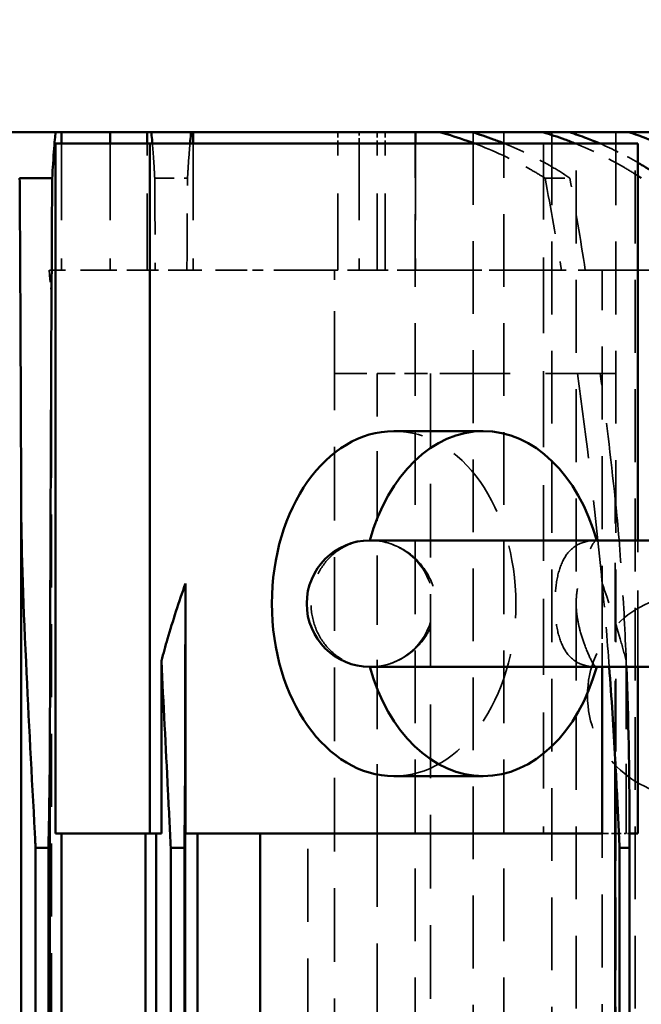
# Model space of a CAD drawing. Header units: millimetres. Extents: x -34725 to 178350, y -13707 to 126150.
# Tile 150 of 256: x 45391 to 45499, y 9157 to 9328. Entities that reach past the tile are written whole.
import ezdxf

# ---------------------------------------------------------------- set-up
doc = ezdxf.new("R2010")
doc.units = ezdxf.units.MM
doc.linetypes.add('DASHED', pattern=[0.75, 0.5, -0.25])
doc.layers.get('Defpoints').update_dxf_attribs({"linetype": 'CONTINUOUS'})
for name, color, linetype, lineweight in [('AM_0', 7, 'CONTINUOUS', 50), ('AM_5', 3, 'CONTINUOUS', 25), ('P-AM_0', 7, 'CONTINUOUS', 50), ('Sichtbar (ISO)', 7, 'CONTINUOUS', 50), ('Verdeckt (ISO)', 7, 'DASHED', 35)]:
    doc.layers.add(name, color=color, linetype=linetype, lineweight=lineweight)
doc.styles.get("Standard").update_dxf_attribs({"font": 'isocp.shx'})
doc.dimstyles.new('AM_ISO', dxfattribs={"dimtxt": 3.5, "dimasz": 2.5, "dimexe": 2, "dimexo": 1, "dimgap": 0.6, "dimtad": 1, "dimdsep": 46, "dimtxsty": 'Standard', "dimcen": 0, "dimclrd": 256, "dimclre": 256, "dimclrt": 2, "dimadec": 0, "dimazin": 2, "dimtp": 0.1, "dimtm": 0.1, "dimtfac": 0.71, "dimtmove": 0, "dimatfit": 3, "dimfxl": 1, "dimtfill": 1, "dimtfillclr": 256, "dimlwd": -1, "dimlwe": -1, "dimarcsym": 0})

# ---------------------------------------------------------------- blocks, each defined once
blk = doc.blocks.new('*D66')
at = {"layer": 'AM_5', "transparency": 16777216}
for p, q in [((42676.9, 5358.19), (42676.9, 9633.73)), ((49596.9, 4508.19), (49596.9, 9633.73)), ((43051.9, 9333.73), (49221.9, 9333.73))]:
    blk.add_line(p, q, dxfattribs=at)
for points in [[(43051.9, 9396.23), (43051.9, 9271.23), (42676.9, 9333.73)], [(49221.9, 9396.23), (49221.9, 9271.23), (49596.9, 9333.73)]]:
    blk.add_solid(points, dxfattribs=at)
at = {"layer": 'Defpoints', "color": 0, "transparency": 16777216}
for p in [(49596.9, 9333.73), (42676.9, 5208.19), (49596.9, 4358.19)]:
    blk.add_point(p, dxfattribs=at)
at = {"layer": 'AM_5', "color": 2, "transparency": 16777216, "insert": (47122.13, 9817.38), "char_height": 525, "attachment_point": 5, "bg_fill": 3, "box_fill_scale": 1.1, "bg_fill_color": 256, "bg_fill_true_color": 13158600, "bg_fill_transparency": 0}
blk.add_mtext('6920', dxfattribs=at)
blk = doc.blocks.new('A$C5cacc3fa')
at = {"layer": 'Sichtbar (ISO)'}
for p, q in [((-416.33, -2718.79), (-416.33, -2018.79)), ((-1375.85, -2554.29), (-480.81, -2554.29)), ((-424.33, -2554.02), (-424.33, -2559.68)), ((-1315.83, -2556.79), (-540.83, -2556.79)), ((-540.83, -2556.79), (-540.83, -2559.02)), ((-1337.23, -2559.29), (-519.43, -2559.29)), ((-540.83, -2559.02), (-1315.83, -2559.02)), ((-1012.33, -2561.3), (-538.33, -2561.3)), ((-538.33, -2560.28), (-418.33, -2560.28)), ((-538.33, -2576.68), (-538.33, -2560.28)), ((-418.33, -2576.68), (-418.33, -2560.28)), ((-418.33, -2561.3), (-416.33, -2561.3)), ((-418.33, -2569.78), (-416.33, -2569.78)), ((-538.33, -2575.91), (-1012.33, -2575.91)), ((-538.33, -2576.68), (-418.33, -2576.68)), ((-538.33, -2578.68), (-538.33, -2576.68)), ((-416.33, -2576.22), (-418.33, -2576.22)), ((-418.33, -2661.53), (-418.33, -2576.68)), ((-1012.33, -2577.79), (-538.33, -2577.79)), ((-508.28, -2578.68), (-538.33, -2578.68)), ((-1012.33, -2580.29), (-540.83, -2580.29)), ((-540.83, -2580.29), (-540.83, -2582.67)), ((-540.83, -2582.67), (-1012.33, -2582.67)), ((-1012.33, -2582.79), (-525.41, -2582.79)), ((-538.33, -2655.34), (-538.33, -2582.87)), ((-538.33, -2582.87), (-494.82, -2582.87)), ((-1012.33, -2584.96), (-538.33, -2584.96)), ((-418.33, -2584.2), (-416.33, -2584.2)), ((-538.33, -2595.84), (-1012.33, -2595.84)), ((-509.33, -2614.95), (-509.33, -2696.95)), ((-487.33, -2696.95), (-487.33, -2614.95)), ((-528.33, -2634.66), (-528.33, -2619.11)), ((-468.33, -2634.66), (-468.33, -2619.11)), ((-416.33, -2622.85), (-418.33, -2622.85)), ((-509.33, -2655.34), (-538.33, -2655.34)), ((-1012.33, -2657.61), (-525.41, -2657.61)), ((-1012.33, -2658.36), (-540.83, -2658.36)), ((-540.83, -2658.36), (-540.83, -2660.11)), ((-1012.33, -2660.11), (-540.83, -2660.11)), ((-538.33, -2661.53), (-538.33, -2660.11)), ((-538.33, -2661.53), (-509.33, -2661.53)), ((-487.33, -2661.53), (-418.33, -2661.53))]:
    blk.add_line(p, q, dxfattribs=at)
blk.add_arc((-498.33, -2614.95), 11, 0, 180, dxfattribs=at)
for centre, major_axis, start_param, end_param in [((-498.33, -2619.11), (-30, 0), 3.141593, 6.283185), ((-498.33, -2634.66), (-30, 0), 5.087812, 7.478558), ((-498.33, -2634.66), (30, 0), 5.087813, 7.478559)]:
    blk.add_ellipse(centre, major_axis=major_axis, ratio=0.707107, start_param=start_param, end_param=end_param, dxfattribs=at)
for points, knots in [([(-540.83, -2556.79), (-539.96, -2556.74), (-539.08, -2556.7), (-528.4, -2556.14), (-518.41, -2555.59), (-496.93, -2554.59), (-487.63, -2554.29), (-480.81, -2554.29)], [-25.071229, -25.071229, -25.071229, -25.071229, -24.828918, -24.828918, -22.120889, -22.120889, -18.977316, -18.977316, -18.977316, -18.977316]), ([(-480.81, -2554.29), (-480.64, -2554.29), (-480.47, -2554.29), (-465.32, -2554.23), (-450.23, -2554.17), (-431.53, -2554.07), (-427.93, -2554.05), (-424.33, -2554.02)], [208.990988, 208.990988, 208.990988, 208.990988, 209.039117, 209.039117, 213.269669, 213.269669, 214.277824, 214.277824, 214.277824, 214.277824]), ([(-424.33, -2559.68), (-445.27, -2559.55), (-466.29, -2559.45), (-497.94, -2559.34), (-508.74, -2559.31), (-519.43, -2559.29)], [49.158577, 49.158577, 49.158577, 49.158577, 55.024283, 55.024283, 58.092321, 58.092321, 58.092321, 58.092321]), ([(-416.33, -2560.28), (-416.73, -2560.24), (-417.15, -2560.19), (-418.85, -2560.03), (-420.5, -2559.91), (-423.07, -2559.75), (-423.69, -2559.72), (-424.33, -2559.68)], [28.104581, 28.104581, 28.104581, 28.104581, 28.494936, 28.494936, 29.578151, 29.578151, 29.897272, 29.897272, 29.897272, 29.897272]), ([(-418.33, -2577.11), (-418.07, -2577.09), (-417.82, -2577.07), (-417.14, -2577), (-416.72, -2576.96), (-416.33, -2576.91)], [-28.5337577, -28.5337577, -28.5337577, -28.5337577, -28.3289351, -28.3289351, -27.9469959, -27.9469959, -27.9469959, -27.9469959]), ([(-540.83, -2580.29), (-537.54, -2580.14), (-534.22, -2579.98), (-523.21, -2579.43), (-515.64, -2579.03), (-508.28, -2578.68)], [-34.311469, -34.311469, -34.311469, -34.311469, -33.233282, -33.233282, -30.7754, -30.7754, -30.7754, -30.7754]), ([(-494.82, -2582.87), (-498.07, -2581.7), (-501.34, -2580.65), (-505.71, -2579.38), (-506.98, -2579.03), (-508.28, -2578.68)], [6.396836, 6.396836, 6.396836, 6.396836, 7.405792, 7.405792, 7.812199, 7.812199, 7.812199, 7.812199]), ([(-525.41, -2582.79), (-529.13, -2582.79), (-532.84, -2582.77), (-537.94, -2582.71), (-539.37, -2582.69), (-540.83, -2582.67)], [-20.6193996, -20.6193996, -20.6193996, -20.6193996, -19.986698, -19.986698, -19.7511253, -19.7511253, -19.7511253, -19.7511253]), ([(-416.33, -2583.86), (-416.8, -2583.81), (-417.31, -2583.75), (-418.01, -2583.68), (-418.17, -2583.66), (-418.33, -2583.65)], [30.0381764, 30.0381764, 30.0381764, 30.0381764, 30.5278127, 30.5278127, 30.6653479, 30.6653479, 30.6653479, 30.6653479]), ([(-418.33, -2633.2), (-418.17, -2632.76), (-418.01, -2632.32), (-417.31, -2630.35), (-416.8, -2628.75), (-416.33, -2627.09)], [-30.6653479, -30.6653479, -30.6653479, -30.6653479, -30.5278127, -30.5278127, -30.0381764, -30.0381764, -30.0381764, -30.0381764]), ([(-416.33, -2632.73), (-416.72, -2634), (-417.14, -2635.24), (-417.82, -2637.08), (-418.07, -2637.72), (-418.33, -2638.38)], [27.9469959, 27.9469959, 27.9469959, 27.9469959, 28.3289351, 28.3289351, 28.5337577, 28.5337577, 28.5337577, 28.5337577]), ([(-418.33, -2650.71), (-418.07, -2650.08), (-417.83, -2649.45), (-417.15, -2647.6), (-416.73, -2646.33), (-416.33, -2645.03)], [-28.6946159, -28.6946159, -28.6946159, -28.6946159, -28.4949361, -28.4949361, -28.1045806, -28.1045806, -28.1045806, -28.1045806]), ([(-416.33, -2649.64), (-416.66, -2650.67), (-417.02, -2651.67), (-417.68, -2653.41), (-417.99, -2654.19), (-418.33, -2654.98)], [26.6676562, 26.6676562, 26.6676562, 26.6676562, 26.9792377, 26.9792377, 27.2262123, 27.2262123, 27.2262123, 27.2262123]), ([(-540.83, -2658.36), (-537.52, -2658.22), (-534.2, -2658.06), (-529.01, -2657.8), (-527.21, -2657.71), (-525.41, -2657.61)], [-34.316989, -34.316989, -34.316989, -34.316989, -33.234013, -33.234013, -32.653532, -32.653532, -32.653532, -32.653532]), ([(-509.33, -2659.57), (-518.39, -2659.91), (-527.47, -2660.07), (-537.95, -2660.11), (-539.37, -2660.11), (-540.83, -2660.11)], [-21.52678, -21.52678, -21.52678, -21.52678, -19.979713, -19.979713, -19.744796, -19.744796, -19.744796, -19.744796]), ([(-424.33, -2676.18), (-423.6, -2675.14), (-422.9, -2674.07), (-420.27, -2669.73), (-418.64, -2666.29), (-417.03, -2662.05), (-416.67, -2661.01), (-416.33, -2659.95)], [-28.534964, -28.534964, -28.534964, -28.534964, -28.181897, -28.181897, -27.140254, -27.140254, -26.820111, -26.820111, -26.820111, -26.820111]), ([(-421.62, -2661.53), (-421.81, -2661.86), (-422, -2662.19), (-422.87, -2663.62), (-423.59, -2664.7), (-424.33, -2665.75)], [27.9111971, 27.9111971, 27.9111971, 27.9111971, 28.0155762, 28.0155762, 28.3728142, 28.3728142, 28.3728142, 28.3728142])]:
    blk.add_open_spline(points, degree=3, knots=knots, dxfattribs=at)
for points in [[(-519.43, -2559.29), (-526.46, -2559.29), (-533.61, -2559.19), (-540.83, -2559.02)], [(-494.82, -2582.87), (-505.1, -2582.84), (-515.31, -2582.81), (-525.41, -2582.79)], [(-525.41, -2657.61), (-520.08, -2657.32), (-514.72, -2656.97), (-509.33, -2656.57)], [(-424.33, -2662.15), (-424.19, -2661.94), (-424.06, -2661.74), (-423.92, -2661.53)]]:
    blk.add_open_spline(points, degree=3, dxfattribs=at)
at = {"layer": 'Verdeckt (ISO)', "ltscale": 25.434799}
blk.add_line((-444.65, -2559.56), (-1412.01, -2559.56), dxfattribs=at)
at = {"layer": 'Verdeckt (ISO)', "ltscale": 0.52293}
blk.add_line((-440.33, -2559.59), (-440.33, -2559.13), dxfattribs=at)
at = {"layer": 'Verdeckt (ISO)', "ltscale": 23.526152}
blk.add_line((-440.33, -2561.3), (-440.33, -2559.59), dxfattribs=at)
at = {"layer": 'Verdeckt (ISO)', "ltscale": 26.608612}
for p, q in [((-418.33, -2561.3), (-440.33, -2561.3)), ((-418.33, -2569.78), (-440.33, -2569.78)), ((-440.33, -2576.22), (-418.33, -2576.22)), ((-418.33, -2584.2), (-440.33, -2584.2)), ((-440.33, -2609.39), (-418.33, -2609.39)), ((-418.33, -2613.05), (-440.33, -2613.05)), ((-440.33, -2616.22), (-418.33, -2616.22)), ((-440.33, -2617.59), (-418.33, -2617.59)), ((-418.33, -2622.85), (-440.33, -2622.85)), ((-509.33, -2661.53), (-487.33, -2661.53))]:
    blk.add_line(p, q, dxfattribs=at)
at = {"layer": 'Verdeckt (ISO)', "ltscale": 10.371531}
for p, q in [((-440.33, -2569.78), (-440.33, -2561.3)), ((-440.33, -2616.22), (-440.33, -2609.39))]:
    blk.add_line(p, q, dxfattribs=at)
at = {"layer": 'Verdeckt (ISO)', "ltscale": 7.059769}
blk.add_line((-440.33, -2576.22), (-440.33, -2569.78), dxfattribs=at)
at = {"layer": 'Verdeckt (ISO)', "ltscale": 23.810078}
blk.add_line((-440.33, -2577.61), (-440.33, -2576.22), dxfattribs=at)
at = {"layer": 'Verdeckt (ISO)', "ltscale": 6.567531}
blk.add_line((-440.33, -2583.12), (-440.33, -2577.61), dxfattribs=at)
at = {"layer": 'Verdeckt (ISO)', "ltscale": 6.82249}
for p, q in [((-424.33, -2577.51), (-424.33, -2583.22)), ((-424.33, -2645.41), (-424.33, -2649.74))]:
    blk.add_line(p, q, dxfattribs=at)
at = {"layer": 'Verdeckt (ISO)', "ltscale": 24.744226}
blk.add_line((-440.33, -2584.2), (-440.33, -2583.12), dxfattribs=at)
at = {"layer": 'Verdeckt (ISO)', "ltscale": 9.366663}
blk.add_line((-440.33, -2592.75), (-440.33, -2584.2), dxfattribs=at)
at = {"layer": 'Verdeckt (ISO)', "ltscale": 3.739763}
blk.add_line((-440.33, -2596.37), (-440.33, -2592.75), dxfattribs=at)
at = {"layer": 'Verdeckt (ISO)', "ltscale": 22.262867}
blk.add_line((-440.33, -2609.39), (-440.33, -2596.37), dxfattribs=at)
at = {"layer": 'Verdeckt (ISO)', "ltscale": 25.479761}
for p, q in [((-1012.33, -2604.13), (-538.33, -2604.13)), ((-538.33, -2616.22), (-1012.33, -2616.22))]:
    blk.add_line(p, q, dxfattribs=at)
at = {"layer": 'Verdeckt (ISO)', "ltscale": 25.585203}
for p, q in [((-733.33, -2608.79), (-458.33, -2608.79)), ((-458.33, -2625.46), (-733.33, -2625.46))]:
    blk.add_line(p, q, dxfattribs=at)
at = {"layer": 'Verdeckt (ISO)', "ltscale": 11.255928}
blk.add_line((-458.33, -2608.79), (-458.33, -2616.22), dxfattribs=at)
at = {"layer": 'Verdeckt (ISO)', "ltscale": 21.770681}
blk.add_line((-458.33, -2608.79), (-440.33, -2608.79), dxfattribs=at)
at = {"layer": 'Verdeckt (ISO)', "ltscale": 1.904597}
for p, q in [((-416.33, -2609.39), (-418.33, -2609.39)), ((-418.33, -2613.05), (-416.33, -2613.05)), ((-416.33, -2616.22), (-418.33, -2616.22)), ((-416.33, -2617.59), (-418.33, -2617.59))]:
    blk.add_line(p, q, dxfattribs=at)
at = {"layer": 'Verdeckt (ISO)', "ltscale": 24.189648}
blk.add_line((-538.33, -2616.22), (-458.33, -2616.22), dxfattribs=at)
at = {"layer": 'Verdeckt (ISO)', "ltscale": 6.281634}
for p, q in [((-458.33, -2616.22), (-458.33, -2622.81)), ((-440.33, -2622.81), (-440.33, -2616.22))]:
    blk.add_line(p, q, dxfattribs=at)
at = {"layer": 'Verdeckt (ISO)', "ltscale": 25.293034}
for p, q in [((-1012.33, -2622.81), (-416.33, -2622.81)), ((-416.33, -2632.91), (-1012.33, -2632.91)), ((-1012.33, -2638.21), (-416.33, -2638.21))]:
    blk.add_line(p, q, dxfattribs=at)
at = {"layer": 'Verdeckt (ISO)', "ltscale": 4.352851}
blk.add_line((-458.33, -2622.81), (-458.33, -2625.46), dxfattribs=at)
at = {"layer": 'Verdeckt (ISO)', "ltscale": 21.709454}
blk.add_line((-440.33, -2632.91), (-440.33, -2622.81), dxfattribs=at)
at = {"layer": 'Verdeckt (ISO)', "ltscale": 24.47864}
blk.add_line((-458.33, -2676.06), (-458.33, -2625.46), dxfattribs=at)
at = {"layer": 'Verdeckt (ISO)', "ltscale": 5.047602}
blk.add_line((-440.33, -2638.21), (-440.33, -2632.91), dxfattribs=at)
at = {"layer": 'Verdeckt (ISO)', "ltscale": 20.794222}
blk.add_line((-440.33, -2646.59), (-440.33, -2638.21), dxfattribs=at)
at = {"layer": 'Verdeckt (ISO)', "ltscale": 26.388706}
blk.add_line((-418.33, -2645.13), (-538.33, -2645.13), dxfattribs=at)
at = {"layer": 'Verdeckt (ISO)', "ltscale": 25.349762}
for p, q in [((-416.33, -2646.59), (-1443.33, -2646.59)), ((-1443.33, -2650.84), (-416.33, -2650.84)), ((-416.33, -2657.7), (-1443.33, -2657.7)), ((-1443.33, -2661.06), (-416.33, -2661.06))]:
    blk.add_line(p, q, dxfattribs=at)
at = {"layer": 'Verdeckt (ISO)', "ltscale": 8.367988}
blk.add_line((-440.33, -2655.37), (-440.33, -2646.59), dxfattribs=at)
at = {"layer": 'Verdeckt (ISO)', "ltscale": 25.411861}
blk.add_line((-1438.33, -2655.37), (-440.33, -2655.37), dxfattribs=at)
at = {"layer": 'Verdeckt (ISO)', "ltscale": 2.162113}
blk.add_line((-538.33, -2655.34), (-538.33, -2657.61), dxfattribs=at)
at = {"layer": 'Verdeckt (ISO)', "ltscale": 13.818791}
blk.add_line((-494.82, -2655.34), (-509.33, -2655.34), dxfattribs=at)
at = {"layer": 'Verdeckt (ISO)', "ltscale": 22.842428}
blk.add_line((-440.33, -2664.98), (-440.33, -2655.37), dxfattribs=at)
at = {"layer": 'Verdeckt (ISO)', "ltscale": 2.079467}
blk.add_line((-538.33, -2657.61), (-538.33, -2659.53), dxfattribs=at)
at = {"layer": 'Verdeckt (ISO)', "ltscale": 27.351952}
blk.add_line((-525.41, -2657.61), (-480.18, -2657.61), dxfattribs=at)
at = {"layer": 'Verdeckt (ISO)', "ltscale": 24.229931}
blk.add_line((-538.33, -2659.53), (-508.28, -2659.53), dxfattribs=at)
at = {"layer": 'Verdeckt (ISO)', "ltscale": 0.782255}
blk.add_line((-538.33, -2660.11), (-538.33, -2659.53), dxfattribs=at)
at = {"layer": 'Verdeckt (ISO)', "ltscale": 27.864473}
blk.add_arc((-498.33, -2614.95), 11, 180, 0, dxfattribs=at)
at = {"layer": 'Verdeckt (ISO)', "ltscale": 26.597906}
blk.add_arc((-514.33, -2670.29), 17.5, 0, 180, dxfattribs=at)
at = {"layer": 'Verdeckt (ISO)'}
for centre, start_param, end_param in [((-498.34, -2634.65), 1.946216, 1.946219), ((-498.32, -2634.65), 1.195373, 1.195377)]:
    blk.add_ellipse(centre, major_axis=(29.98, 0), ratio=0.707107, start_param=start_param, end_param=end_param, dxfattribs=at)
at = {"layer": 'Verdeckt (ISO)', "ltscale": 25.331339}
blk.add_ellipse((-498.33, -2619.11), major_axis=(30, 0), ratio=0.707107, start_param=3.141593, end_param=6.283185, dxfattribs=at)
at = {"layer": 'Verdeckt (ISO)', "ltscale": 1.12743e-05}
blk.add_ellipse((-498.33, -2634.66), major_axis=(-30, 0), ratio=0.707107, start_param=1.195373, end_param=1.195377, dxfattribs=at)
at = {"layer": 'Verdeckt (ISO)', "ltscale": 1.12726e-05}
blk.add_ellipse((-498.33, -2634.66), major_axis=(-30, 0), ratio=0.707107, start_param=1.946216, end_param=1.94622, dxfattribs=at)
at = {"layer": 'Verdeckt (ISO)', "ltscale": 26.622131}
blk.add_ellipse((-564.58, -2152.27), major_axis=(652.21, 6.76), ratio=0.781853, start_param=4.834045, end_param=4.867918, dxfattribs=at)
at = {"layer": 'Verdeckt (ISO)', "ltscale": 4.151592}
blk.add_open_spline([(-440.33, -2559.13), (-441.77, -2559.27), (-443.21, -2559.42), (-444.65, -2559.56)], degree=3, dxfattribs=at)
at = {"layer": 'Verdeckt (ISO)', "ltscale": 12.267213}
for points, knots in [([(-418.33, -2577.11), (-419.46, -2577.21), (-420.85, -2577.31), (-423.05, -2577.44), (-423.68, -2577.48), (-424.33, -2577.51)], [28.533758, 28.533758, 28.533758, 28.533758, 29.407341, 29.407341, 29.730508, 29.730508, 29.730508, 29.730508]), ([(-424.33, -2649.74), (-423.68, -2648.77), (-423.05, -2647.78), (-420.85, -2644.03), (-419.46, -2641.16), (-418.33, -2638.38)], [-29.730508, -29.730508, -29.730508, -29.730508, -29.407341, -29.407341, -28.533758, -28.533758, -28.533758, -28.533758])]:
    blk.add_open_spline(points, degree=3, knots=knots, dxfattribs=at)
at = {"layer": 'Verdeckt (ISO)', "ltscale": 19.616993}
blk.add_open_spline([(-424.33, -2577.51), (-429.66, -2577.55), (-435, -2577.58), (-440.33, -2577.61)], degree=3, dxfattribs=at)
at = {"layer": 'Verdeckt (ISO)', "ltscale": 19.655575}
blk.add_open_spline([(-440.33, -2583.12), (-434.99, -2583.15), (-429.66, -2583.18), (-424.33, -2583.22)], degree=3, dxfattribs=at)
at = {"layer": 'Verdeckt (ISO)', "ltscale": 12.988751}
for points, knots in [([(-424.33, -2583.22), (-423.81, -2583.25), (-423.3, -2583.28), (-421.03, -2583.42), (-419.53, -2583.54), (-418.33, -2583.65)], [-31.936307, -31.936307, -31.936307, -31.936307, -31.664508, -31.664508, -30.665348, -30.665348, -30.665348, -30.665348]), ([(-418.33, -2633.2), (-419.53, -2636.38), (-421.03, -2639.7), (-423.3, -2643.73), (-423.81, -2644.58), (-424.33, -2645.41)], [30.665348, 30.665348, 30.665348, 30.665348, 31.664508, 31.664508, 31.936307, 31.936307, 31.936307, 31.936307])]:
    blk.add_open_spline(points, degree=3, knots=knots, dxfattribs=at)
at = {"layer": 'Verdeckt (ISO)', "ltscale": 22.665306}
for points, knots in [([(-487.33, -2614.93), (-487.33, -2614.61), (-487.35, -2614.29), (-487.5, -2612.78), (-487.84, -2611.56), (-489.06, -2609.31), (-489.84, -2608.32), (-491.83, -2606.6), (-492.99, -2605.9), (-495.56, -2604.95), (-496.94, -2604.7), (-499.72, -2604.7), (-501.1, -2604.95), (-503.67, -2605.9), (-504.83, -2606.6), (-506.82, -2608.32), (-507.6, -2609.31), (-508.82, -2611.56), (-509.16, -2612.78), (-509.31, -2614.29), (-509.33, -2614.61), (-509.33, -2614.93)], [-8.849441, -8.849441, -8.849441, -8.849441, -8.66796, -8.66796, -8.007597, -8.007597, -7.427814, -7.427814, -6.858676, -6.858676, -6.290541, -6.290541, -5.722405, -5.722405, -5.153267, -5.153267, -4.573484, -4.573484, -3.913121, -3.913121, -3.73164, -3.73164, -3.73164, -3.73164]), ([(-509.33, -2654.4), (-509.33, -2654.08), (-509.31, -2653.77), (-509.16, -2652.35), (-508.82, -2651.32), (-507.6, -2649.67), (-506.82, -2649.04), (-504.83, -2648.04), (-503.67, -2647.69), (-501.1, -2647.23), (-499.72, -2647.13), (-496.94, -2647.13), (-495.56, -2647.23), (-492.99, -2647.69), (-491.83, -2648.04), (-489.84, -2649.04), (-489.06, -2649.67), (-487.84, -2651.32), (-487.5, -2652.35), (-487.35, -2653.77), (-487.33, -2654.08), (-487.33, -2654.4)], [-8.849442, -8.849442, -8.849442, -8.849442, -8.667962, -8.667962, -8.007598, -8.007598, -7.427815, -7.427815, -6.858677, -6.858677, -6.290542, -6.290542, -5.722406, -5.722406, -5.153268, -5.153268, -4.573485, -4.573485, -3.913122, -3.913122, -3.731641, -3.731641, -3.731641, -3.731641])]:
    blk.add_open_spline(points, degree=3, knots=knots, dxfattribs=at)
at = {"layer": 'Verdeckt (ISO)', "ltscale": 28.978207}
for points in [[(-487.33, -2614.93), (-487.33, -2614.99), (-487.33, -2615.04), (-487.35, -2616.61), (-487.67, -2618.08), (-488.88, -2620.9), (-489.8, -2622.21), (-491.76, -2624.07), (-492.69, -2624.74), (-494.45, -2625.63), (-495.25, -2625.93), (-496.81, -2626.3), (-497.56, -2626.39), (-498.33, -2626.39), (-498.57, -2626.39), (-498.82, -2626.38), (-499.84, -2626.3), (-500.6, -2626.15), (-502.2, -2625.64), (-503.03, -2625.25), (-504.88, -2624.11), (-505.85, -2623.26), (-507.61, -2621.13), (-508.34, -2619.82), (-509.15, -2617.28), (-509.33, -2616.11), (-509.33, -2614.93)], [(-509.33, -2654.4), (-509.33, -2654.39), (-509.33, -2654.38), (-509.31, -2654.16), (-508.99, -2653.89), (-507.78, -2653.21), (-506.86, -2652.8), (-504.9, -2652.07), (-503.96, -2651.76), (-502.21, -2651.28), (-501.41, -2651.1), (-499.85, -2650.88), (-499.1, -2650.82), (-498.33, -2650.82), (-498.08, -2650.82), (-497.84, -2650.82), (-496.82, -2650.87), (-496.06, -2650.97), (-494.46, -2651.27), (-493.63, -2651.49), (-491.78, -2652.05), (-490.81, -2652.41), (-489.05, -2653.14), (-488.32, -2653.49), (-487.51, -2654.03), (-487.32, -2654.23), (-487.33, -2654.4)]]:
    blk.add_open_spline(points, degree=3, knots=[-1.796886, -1.796886, -1.796886, -1.796886, -1.778938, -1.778938, -1.325406, -1.325406, -0.839417, -0.839417, -0.487903, -0.487903, -0.229715, -0.229715, 0, 0, 0, 0.073497, 0.073497, 0.308368, 0.308368, 0.586764, 0.586764, 0.982829, 0.982829, 1.438573, 1.438573, 1.796285, 1.796285, 1.796285, 1.796285], dxfattribs=at)
at = {"layer": 'Verdeckt (ISO)', "ltscale": 19.655571}
blk.add_open_spline([(-424.33, -2645.41), (-429.66, -2646.42), (-434.99, -2647.36), (-440.33, -2648.26)], degree=3, dxfattribs=at)
at = {"layer": 'Verdeckt (ISO)', "ltscale": 19.616997}
blk.add_open_spline([(-440.33, -2652.4), (-435, -2651.57), (-429.66, -2650.68), (-424.33, -2649.74)], degree=3, dxfattribs=at)
at = {"layer": 'Verdeckt (ISO)', "ltscale": 11.620402}
blk.add_open_spline([(-423.92, -2661.53), (-423.43, -2660.77), (-422.95, -2659.99), (-420.86, -2656.44), (-419.47, -2653.53), (-418.33, -2650.71)], degree=3, knots=[-29.829042, -29.829042, -29.829042, -29.829042, -29.578151, -29.578151, -28.694616, -28.694616, -28.694616, -28.694616], dxfattribs=at)
at = {"layer": 'Verdeckt (ISO)', "ltscale": 29.629637}
blk.add_open_spline([(-458.33, -2651.03), (-470.04, -2652.7), (-481.74, -2654.09), (-493.84, -2655.25), (-494.33, -2655.3), (-494.82, -2655.34)], degree=3, knots=[48.367168, 48.367168, 48.367168, 48.367168, 51.643474, 51.643474, 51.781774, 51.781774, 51.781774, 51.781774], dxfattribs=at)
at = {"layer": 'Verdeckt (ISO)', "ltscale": 13.868383}
blk.add_open_spline([(-509.33, -2656.57), (-504.51, -2656.21), (-499.67, -2655.8), (-494.82, -2655.34)], degree=3, dxfattribs=at)
at = {"layer": 'Verdeckt (ISO)', "ltscale": 14.011016}
blk.add_open_spline([(-508.28, -2659.53), (-506.98, -2659.18), (-505.71, -2658.83), (-501.34, -2657.56), (-498.07, -2656.52), (-494.82, -2655.34)], degree=3, knots=[46.32159, 46.32159, 46.32159, 46.32159, 46.727997, 46.727997, 47.736953, 47.736953, 47.736953, 47.736953], dxfattribs=at)
at = {"layer": 'Verdeckt (ISO)', "ltscale": 6.989736}
blk.add_open_spline([(-418.33, -2654.98), (-419.27, -2657.16), (-420.37, -2659.38), (-421.62, -2661.53)], degree=3, dxfattribs=at)
at = {"layer": 'Verdeckt (ISO)', "ltscale": 22.724041}
blk.add_open_spline([(-508.28, -2659.53), (-503.35, -2659.33), (-498.51, -2659.08), (-488.33, -2658.4), (-483.81, -2658.01), (-480.18, -2657.61)], degree=3, knots=[-30.7754, -30.7754, -30.7754, -30.7754, -29.128288, -29.128288, -27.213561, -27.213561, -27.213561, -27.213561], dxfattribs=at)
at = {"layer": 'Verdeckt (ISO)', "ltscale": 1.001709}
blk.add_open_spline([(-508.28, -2659.53), (-508.63, -2659.54), (-508.98, -2659.55), (-509.33, -2659.57)], degree=3, dxfattribs=at)
blk = doc.blocks.new('PP_DRIVE DETAIL TOP VIEW_klein_1')
at = {"layer": 'AM_0', "xscale": -1}
blk.add_blockref('A$C5cacc3fa', (-3251.33, -1161.21), dxfattribs=at)

msp = doc.modelspace()

# ---------------------------------------------------------------- dimensions: what is measured, and where the dimension line sits
at = {"layer": 'AM_5'}
dim = msp.add_linear_dim(base=(49596.896, 9333.725), p1=(42676.896, 5208.188), p2=(49596.896, 4358.188), dimstyle='AM_ISO', override={"dimscale": 150, "dimtmove": 2}, dxfattribs=at)
dim.commit()
dim.dimension.update_dxf_attribs({"geometry": '*D66', "text_midpoint": (47122.13, 9817.383), "dimtype": 160})

# ---------------------------------------------------------------- next in the draw order: block references
at = {"layer": 'P-AM_0', "xscale": -1, "rotation": 90}
msp.add_blockref('PP_DRIVE DETAIL TOP VIEW_klein_1', (41675.64, 6473.188), dxfattribs=at)

doc.saveas('drawing.dxf')
